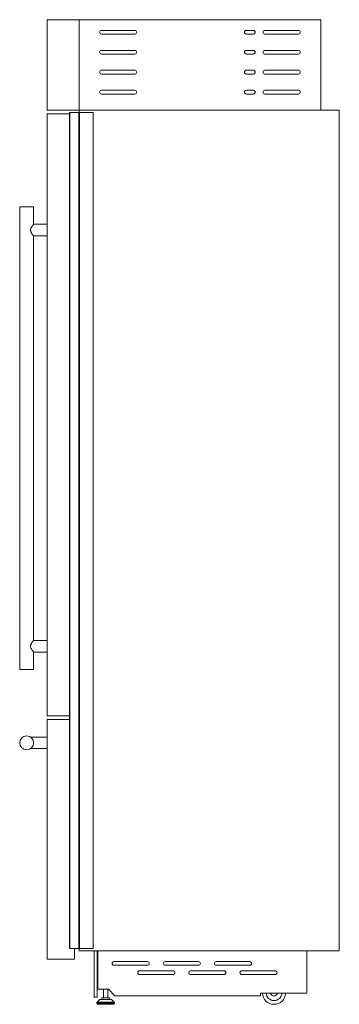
# Model space of a CAD drawing. Header units: millimetres. Extents: x 224 to 1095, y 149 to 645.
# Tile 2 of 3: x 649 to 718, y 168 to 380. Entities that reach past the tile are written whole.
import ezdxf

# ---------------------------------------------------------------- set-up
doc = ezdxf.new("R2010")
doc.units = ezdxf.units.MM

msp = doc.modelspace()

# ---------------------------------------------------------------- linework, layer by layer
at = {"color": 7, "linetype": 'Continuous', "lineweight": 15}
for p, q in [((655.18, 360.39), (655.18, 379.89)), ((655.18, 379.89), (662.07, 379.89)), ((662.07, 379.89), (662.07, 360.39)), ((714.08, 379.89), (662.07, 379.89)), ((714.08, 379.89), (714.08, 360.39)), ((674.08, 377.59), (666.88, 377.59)), ((699.57, 377.59), (698.07, 377.59)), ((709.27, 377.59), (702.07, 377.59)), ((666.88, 376.79), (674.08, 376.79)), ((698.07, 376.79), (699.57, 376.79)), ((702.07, 376.79), (709.27, 376.79)), ((674.08, 373.29), (666.88, 373.29)), ((699.57, 373.29), (698.07, 373.29)), ((709.27, 373.29), (702.07, 373.29)), ((666.88, 372.49), (674.08, 372.49)), ((698.07, 372.49), (699.57, 372.49)), ((702.07, 372.49), (709.27, 372.49)), ((674.08, 368.99), (666.88, 368.99)), ((699.57, 368.99), (698.07, 368.99)), ((709.27, 368.99), (702.07, 368.99)), ((666.88, 368.19), (674.08, 368.19)), ((698.07, 368.19), (699.57, 368.19)), ((702.07, 368.19), (709.27, 368.19)), ((674.08, 364.69), (666.88, 364.69)), ((699.57, 364.69), (698.07, 364.69)), ((709.27, 364.69), (702.07, 364.69)), ((666.88, 363.89), (674.08, 363.89)), ((698.07, 363.89), (699.57, 363.89)), ((702.07, 363.89), (709.27, 363.89)), ((655.18, 360.39), (662.07, 360.39)), ((655.18, 359.59), (655.18, 229.99)), ((655.18, 359.59), (659.99, 359.59)), ((659.99, 359.89), (659.99, 179.92)), ((660.01, 359.89), (659.99, 359.89)), ((660.01, 179.92), (660.01, 359.89)), ((660.03, 359.89), (660.01, 359.89)), ((660.03, 179.92), (660.03, 359.89)), ((660.05, 359.89), (660.03, 359.89)), ((660.05, 179.92), (660.05, 359.89)), ((662.03, 359.89), (660.05, 359.89)), ((662.03, 179.92), (662.03, 359.89)), ((662.12, 359.89), (662.03, 359.89)), ((662.07, 360.39), (662.07, 359.89)), ((718.08, 360.39), (662.07, 360.39)), ((714.08, 360.39), (662.07, 360.39)), ((662.12, 179.92), (662.12, 359.89)), ((665.07, 359.89), (662.12, 359.89)), ((665.07, 179.92), (665.07, 359.89)), ((718.08, 179.42), (718.08, 360.39)), ((649.28, 339.59), (649.28, 239.99)), ((649.28, 339.59), (652.28, 339.59)), ((652.28, 335.83), (652.28, 339.59)), ((655.18, 335.84), (652.26, 335.84)), ((652.26, 333.34), (655.18, 333.34)), ((652.28, 246.23), (652.28, 333.35)), ((655.18, 246.24), (652.26, 246.24)), ((652.26, 243.74), (655.18, 243.74)), ((652.28, 239.99), (652.28, 243.75)), ((649.28, 239.99), (652.28, 239.99)), ((655.18, 229.99), (659.99, 229.99)), ((655.18, 229.19), (655.18, 177.59)), ((655.18, 229.19), (659.99, 229.19)), ((651.62, 225.44), (651.61, 225.44)), ((655.18, 225.44), (651.62, 225.44)), ((651.61, 222.94), (655.18, 222.94)), ((660.01, 179.92), (659.99, 179.92)), ((660.03, 179.92), (660.01, 179.92)), ((660.05, 179.92), (660.03, 179.92)), ((662.03, 179.92), (660.05, 179.92)), ((661.08, 179.92), (661.08, 177.59)), ((662.12, 179.92), (662.03, 179.92)), ((662.07, 179.92), (662.07, 179.42)), ((718.08, 179.42), (662.07, 179.42)), ((665.07, 179.92), (662.12, 179.92)), ((665.28, 179.42), (665.28, 169.42)), ((665.98, 179.42), (665.98, 169.42)), ((666.07, 179.4), (666.07, 179.42)), ((711.12, 179.4), (666.07, 179.4)), ((666.07, 171.12), (666.07, 179.4)), ((711.12, 179.4), (711.12, 179.42)), ((711.12, 179.4), (711.12, 170.3)), ((655.18, 177.59), (661.08, 177.59)), ((676.77, 177.1), (669.58, 177.1)), ((669.58, 176.3), (676.77, 176.3)), ((687.77, 177.1), (680.58, 177.1)), ((680.58, 176.3), (687.77, 176.3)), ((698.78, 177.1), (691.58, 177.1)), ((691.58, 176.3), (698.78, 176.3)), ((682.27, 175.1), (675.07, 175.1)), ((675.07, 174.3), (682.27, 174.3)), ((693.27, 175.1), (686.08, 175.1)), ((686.08, 174.3), (693.27, 174.3)), ((704.27, 175.1), (697.08, 175.1)), ((697.08, 174.3), (704.27, 174.3)), ((668.36, 171.12), (666.07, 171.12)), ((667.29, 171.12), (667.29, 169.28)), ((668.28, 169.28), (668.28, 171.12)), ((669.76, 169.72), (668.36, 171.12)), ((669.76, 169.72), (701.11, 169.72)), ((711.12, 170.3), (701.11, 170.3)), ((701.11, 170.3), (701.11, 169.72)), ((665.28, 169.42), (665.98, 169.42)), ((665.9, 168.23), (665.9, 168.04)), ((666.51, 168.92), (665.94, 168.33)), ((669.52, 167.89), (666.05, 167.89)), ((668.95, 168.96), (666.62, 168.96)), ((666.95, 169.28), (666.95, 168.96)), ((668.62, 169.28), (666.95, 169.28)), ((668.62, 168.96), (668.62, 169.28)), ((669.63, 168.33), (669.06, 168.92)), ((669.67, 168.04), (669.67, 168.23))]:
    msp.add_line(p, q, dxfattribs=at)
at = {"color": 8, "linetype": 'Continuous', "lineweight": 15}
for p, q in [((669.67, 168.23), (665.9, 168.23)), ((669.67, 168.04), (665.9, 168.04)), ((669.63, 168.33), (665.94, 168.33)), ((669.06, 168.92), (666.51, 168.92))]:
    msp.add_line(p, q, dxfattribs=at)
at = {"color": 7, "linetype": 'Continuous', "lineweight": 15}
msp.add_circle((650.77, 224.19), 1.5, dxfattribs=at)
for centre, radius, start, end in [((666.88, 377.19), 0.4, 90, 270), ((674.08, 377.19), 0.4, 270, 90), ((698.07, 377.19), 0.4, 90, 270), ((699.57, 377.19), 0.4, 270, 90), ((702.07, 377.19), 0.4, 90, 270), ((709.27, 377.19), 0.4, 270, 90), ((666.88, 372.89), 0.4, 90, 270), ((674.08, 372.89), 0.4, 270, 90), ((698.07, 372.89), 0.4, 90, 270), ((699.57, 372.89), 0.4, 270, 90), ((702.07, 372.89), 0.4, 90, 270), ((709.27, 372.89), 0.4, 270, 90), ((666.88, 368.59), 0.4, 90, 270), ((674.08, 368.59), 0.4, 270, 90), ((698.07, 368.59), 0.4, 90, 270), ((699.57, 368.59), 0.4, 270, 90), ((702.07, 368.59), 0.4, 90, 270), ((709.27, 368.59), 0.4, 270, 90), ((666.88, 364.29), 0.4, 90, 270), ((674.08, 364.29), 0.4, 270, 90), ((698.07, 364.29), 0.4, 90, 270), ((699.57, 364.29), 0.4, 270, 90), ((702.07, 364.29), 0.4, 90, 270), ((709.27, 364.29), 0.4, 270, 90), ((669.58, 176.7), 0.4, 90, 270), ((676.77, 176.7), 0.4, 270, 90), ((680.58, 176.7), 0.4, 90, 270), ((687.77, 176.7), 0.4, 270, 90), ((691.58, 176.7), 0.4, 90, 270), ((698.78, 176.7), 0.4, 270, 90), ((675.07, 174.7), 0.4, 90, 270), ((682.27, 174.7), 0.4, 270, 90), ((686.08, 174.7), 0.4, 90, 270), ((693.27, 174.7), 0.4, 270, 90), ((697.08, 174.7), 0.4, 90, 270), ((704.27, 174.7), 0.4, 270, 90), ((704.02, 170.39), 2.5, 182.0631, 357.9369), ((704.02, 170.39), 1.7, 183.0334, 356.9666), ((704.02, 170.39), 0.75, 186.8921, 353.1079), ((666.05, 168.23), 0.15, 135.9249, 180), ((666.05, 168.04), 0.15, 180, 270), ((666.62, 168.81), 0.15, 90, 135.9249), ((668.95, 168.81), 0.15, 44.0751, 90), ((669.52, 168.04), 0.15, 270, 0), ((669.52, 168.23), 0.15, 0, 44.0751)]:
    msp.add_arc(centre, radius, start, end, dxfattribs=at)
for points, knots in [([(652.26, 335.83), (652.27, 335.83), (652.27, 335.84), (652.2, 335.75), (652.09, 335.61), (651.96, 335.44), (651.84, 335.27), (651.74, 335.09), (651.65, 334.9), (651.61, 334.73), (651.6, 334.61), (651.6, 334.59)], [0, 0, 0, 0, 0.077957, 0.233077, 0.399626, 0.5213, 0.646479, 0.742039, 0.839666, 0.96637, 1, 1, 1, 1]), ([(651.6, 334.59), (651.61, 334.5), (651.63, 334.35), (651.71, 334.16), (651.8, 333.99), (651.91, 333.81), (652.03, 333.65), (652.12, 333.52), (652.21, 333.42), (652.27, 333.34), (652.27, 333.35), (652.26, 333.35)], [0, 0, 0, 0, 0.126257, 0.213336, 0.302767, 0.428649, 0.558162, 0.657367, 0.759126, 0.924596, 1, 1, 1, 1]), ([(651.6, 244.99), (651.61, 245.08), (651.63, 245.23), (651.71, 245.42), (651.8, 245.59), (651.91, 245.77), (652.03, 245.93), (652.12, 246.06), (652.21, 246.16), (652.27, 246.24), (652.27, 246.23), (652.26, 246.23)], [0, 0, 0, 0, 0.126257, 0.213336, 0.302767, 0.428649, 0.558162, 0.657367, 0.759126, 0.924596, 1, 1, 1, 1]), ([(652.26, 243.75), (652.27, 243.75), (652.27, 243.74), (652.2, 243.83), (652.09, 243.97), (651.96, 244.14), (651.84, 244.31), (651.74, 244.49), (651.65, 244.68), (651.61, 244.85), (651.6, 244.97), (651.6, 244.99)], [0, 0, 0, 0, 0.077957, 0.233077, 0.399626, 0.5213, 0.646479, 0.742039, 0.839666, 0.96637, 1, 1, 1, 1])]:
    msp.add_open_spline(points, degree=3, knots=knots, dxfattribs=at)

doc.saveas('drawing.dxf')
